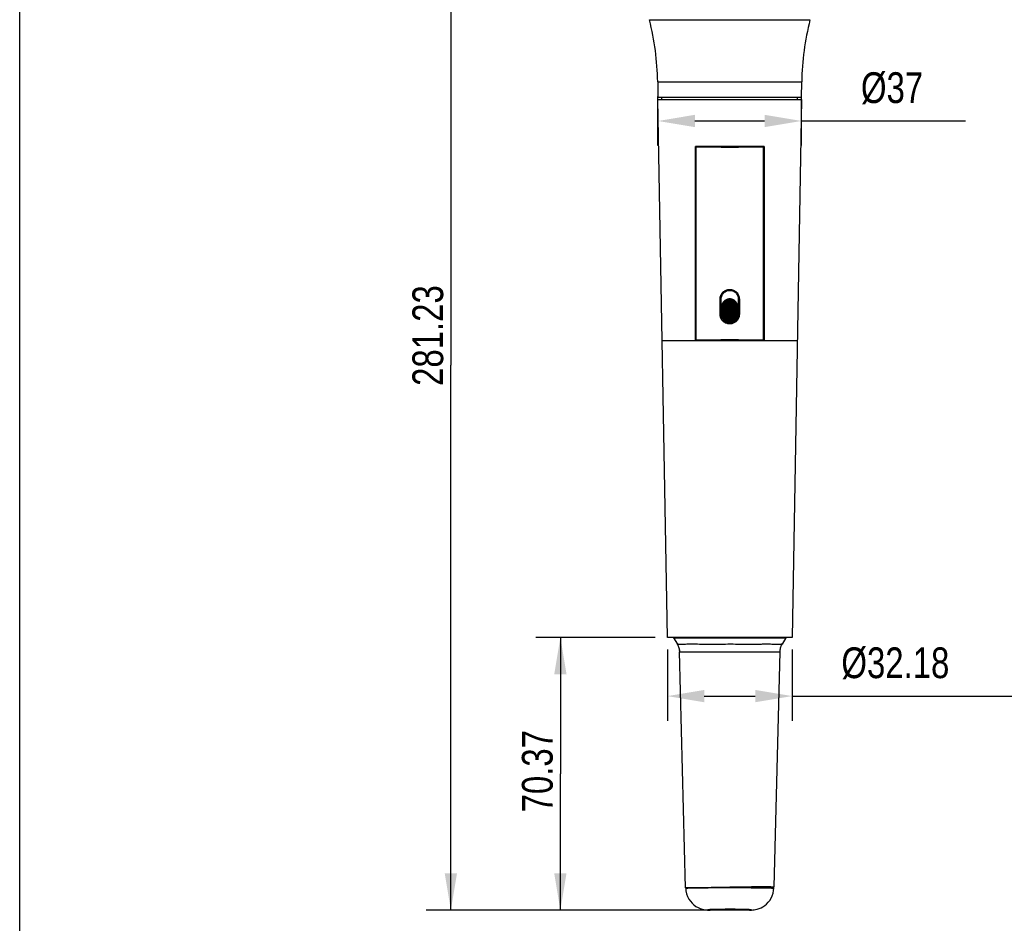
# Model space of a CAD drawing. Header units: inches. Extents: x 0 to 17, y 0 to 11.
# Tile 1 of 9: x 0 to 5, y 3.7 to 8.3. Entities that reach past the tile are written whole.
import ezdxf

# ---------------------------------------------------------------- set-up
doc = ezdxf.new("R2010")
doc.units = ezdxf.units.IN
doc.header["$LTSCALE"] = 0.935
doc.header["$MEASUREMENT"] = 0
doc.header["$PDMODE"] = 3
doc.header["$PDSIZE"] = 0.3125
doc.layers.get('0').update_dxf_attribs({"linetype": 'CONTINUOUS'})
doc.layers.get('Defpoints').update_dxf_attribs({"linetype": 'CONTINUOUS'})
doc.layers.add('1', color=7, linetype='CONTINUOUS')
doc.styles.get("Standard").update_dxf_attribs({"font": 'txt', "width": 0.8})
doc.dimstyles.new('DIMSTYLE_1', dxfattribs={"dimtxt": 0.15625, "dimasz": 0.1875, "dimexe": 0.125, "dimexo": 0.0625, "dimgap": 0.039062, "dimtad": 0, "dimtih": 1, "dimtoh": 1, "dimlfac": 2, "dimzin": 4, "dimdsep": 46, "dimtxsty": 'Standard', "dimblk": '_FILLED', "dimblk1": '_FILLED', "dimblk2": '_FILLED', "dimcen": 0.09, "dimazin": 1, "dimtfac": 1, "dimtofl": 0, "dimtmove": 0, "dimatfit": 3, "dimldrblk": '_FILLED', "dimfxl": 1, "dimtolj": 1, "dimtzin": 4, "dimarcsym": 0})
doc.dimstyles.new('DIMSTYLE_3', dxfattribs={"dimtxt": 0.15625, "dimasz": 0.1875, "dimexe": 0.125, "dimexo": 0.0625, "dimgap": 0.039062, "dimtad": 0, "dimtih": 1, "dimtoh": 1, "dimdec": 1, "dimlfac": 2, "dimzin": 4, "dimdsep": 46, "dimtxsty": 'Standard', "dimblk": '_FILLED', "dimblk1": '_FILLED', "dimblk2": '_FILLED', "dimcen": 0.09, "dimazin": 1, "dimtfac": 1, "dimtofl": 0, "dimtmove": 0, "dimatfit": 3, "dimldrblk": '_FILLED', "dimfxl": 1, "dimtolj": 1, "dimtzin": 4, "dimarcsym": 0})

# ---------------------------------------------------------------- blocks, each defined once
blk = doc.blocks.new('_FILLED')
at = {"color": 0, "linetype": 'ByBlock'}
blk.add_solid([(0, 0), (-1, 0.167), (-1, -0.167)], dxfattribs=at)
blk = doc.blocks.new('*D1')
at = {"color": 7, "linetype": 'Continuous', "transparency": 16777216}
for p, q in [((3.4115, 9.3366), (2.0654, 9.3366)), ((2.1904, 9.3366), (2.1904, 6.5685)), ((2.1904, 3.8005), (2.1904, 6.5685)), ((3.5447, 3.8005), (2.0654, 3.8005))]:
    blk.add_line(p, q, dxfattribs=at)
at = {"color": 7, "linetype": 'Continuous', "transparency": 16777216, "xscale": 0.1875, "yscale": 0.1875, "zscale": 0.1875}
for p, rotation in [((2.1904, 9.3366), 90), ((2.1904, 3.8005), 270)]:
    blk.add_blockref('_FILLED', p, dxfattribs=dict(at, rotation=rotation))
at = {"color": 7, "linetype": 'Continuous', "transparency": 16777216, "insert": (1.9951, 6.7183), "char_height": 0.15625, "width": 0.75, "attachment_point": 2, "rotation": 90, "line_spacing_factor": 0.9}
blk.add_mtext('281.23', dxfattribs=at)
blk = doc.blocks.new('*D2')
at = {"color": 0, "linetype": 'Continuous', "lineweight": -2, "transparency": 16777216}
for p, q in [((3.2904, 5.1232), (3.2904, 4.7624)), ((3.924, 5.1232), (3.924, 4.7624)), ((3.4779, 4.8874), (3.7365, 4.8874)), ((3.924, 4.8874), (5.1122, 4.8874))]:
    blk.add_line(p, q, dxfattribs=at)
at = {"layer": 'Defpoints', "color": 0, "linetype": 'Continuous', "transparency": 16777216}
for p in [(3.2904, 5.1857), (3.924, 5.1857), (3.924, 4.8874)]:
    blk.add_point(p, dxfattribs=at)
at = {"color": 0, "linetype": 'Continuous', "lineweight": -2, "transparency": 16777216, "xscale": 0.1875, "yscale": 0.1875, "zscale": 0.1875, "rotation": 180}
blk.add_blockref('_FILLED', (3.2904, 4.8874), dxfattribs=at)
at = {"color": 0, "linetype": 'Continuous', "lineweight": -2, "transparency": 16777216, "xscale": 0.1875, "yscale": 0.1875, "zscale": 0.1875}
blk.add_blockref('_FILLED', (3.924, 4.8874), dxfattribs=at)
at = {"color": 0, "linetype": 'Continuous', "transparency": 16777216, "insert": (4.1745, 5.1348), "char_height": 0.15625, "width": 1.213942, "attachment_point": 1, "line_spacing_factor": 0.9}
blk.add_mtext('\\A1;%%C32.18', dxfattribs=at)
blk = doc.blocks.new('*D4')
at = {"color": 7, "linetype": 'Continuous', "transparency": 16777216}
for p, q in [((3.2279, 5.1857), (2.6218, 5.1857)), ((2.7468, 5.1857), (2.7468, 4.4931)), ((2.7468, 3.8005), (2.7468, 4.4931)), ((3.4447, 3.8005), (2.6218, 3.8005))]:
    blk.add_line(p, q, dxfattribs=at)
at = {"color": 7, "linetype": 'Continuous', "transparency": 16777216, "xscale": 0.1875, "yscale": 0.1875, "zscale": 0.1875}
for p, rotation in [((2.7468, 5.1857), 89.9999999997), ((2.7468, 3.8005), 269.9999999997)]:
    blk.add_blockref('_FILLED', p, dxfattribs=dict(at, rotation=rotation))
at = {"color": 7, "linetype": 'Continuous', "transparency": 16777216, "insert": (2.5514, 4.5059), "char_height": 0.15625, "width": 0.625, "attachment_point": 2, "rotation": 90, "line_spacing_factor": 0.9}
blk.add_mtext('70.37', dxfattribs=at)
blk = doc.blocks.new('*D5')
at = {"color": 0, "linetype": 'Continuous', "lineweight": -2, "transparency": 16777216}
for p, q in [((3.2427, 7.683), (3.2427, 7.933)), ((3.9716, 7.683), (3.9716, 7.933)), ((3.4302, 7.808), (3.7841, 7.808)), ((3.9716, 7.808), (4.8054, 7.808))]:
    blk.add_line(p, q, dxfattribs=at)
at = {"layer": 'Defpoints', "color": 0, "linetype": 'Continuous', "transparency": 16777216}
for p in [(3.9716, 7.808), (3.2427, 7.6205), (3.9716, 7.6205)]:
    blk.add_point(p, dxfattribs=at)
at = {"color": 0, "linetype": 'Continuous', "lineweight": -2, "transparency": 16777216, "xscale": 0.1875, "yscale": 0.1875, "zscale": 0.1875, "rotation": 180}
blk.add_blockref('_FILLED', (3.2427, 7.808), dxfattribs=at)
at = {"color": 0, "linetype": 'Continuous', "lineweight": -2, "transparency": 16777216, "xscale": 0.1875, "yscale": 0.1875, "zscale": 0.1875}
blk.add_blockref('_FILLED', (3.9716, 7.808), dxfattribs=at)
at = {"color": 0, "linetype": 'Continuous', "transparency": 16777216, "insert": (4.2739, 8.0554), "char_height": 0.15625, "width": 0.651442, "attachment_point": 1, "line_spacing_factor": 0.9}
blk.add_mtext('\\A1;%%C37', dxfattribs=at)

msp = doc.modelspace()

# ---------------------------------------------------------------- linework, layer by layer
at = {"color": 7, "linetype": 'Continuous'}
for p, q in [((0, 0), (0, 11)), ((3.1995, 8.3213), (4.0149, 8.3213)), ((3.2413, 8.0068), (3.2427, 7.9276)), ((3.2413, 8.0068), (3.973, 8.0068)), ((3.9716, 7.9276), (3.973, 8.0068)), ((3.9716, 7.9276), (3.2427, 7.9276)), ((3.2627, 7.9178), (3.2627, 7.9276)), ((3.9517, 7.9178), (3.9517, 7.9276))]:
    msp.add_line(p, q, dxfattribs=at)
for centre, start, end in [((1.8564, 7.9827), 1, 14.1524), ((5.3579, 7.9827), 165.8476, 179)]:
    msp.add_arc(centre, 1.3851, start, end, dxfattribs=at)
at = {"layer": '1', "color": 7, "linetype": 'Continuous'}
for p, q in [((3.2904, 5.1857), (3.2427, 7.9178)), ((3.2427, 7.9178), (3.9716, 7.9178)), ((3.9716, 7.9178), (3.924, 5.1857)), ((3.4325, 6.6935), (3.4325, 7.6779)), ((3.7818, 7.6779), (3.4325, 7.6779)), ((3.4349, 7.6765), (3.4349, 6.6951)), ((3.4349, 7.6765), (3.4352, 7.6762)), ((3.4349, 7.6765), (3.7795, 7.6765)), ((3.4352, 7.6762), (3.4352, 6.6954)), ((3.4359, 7.6765), (3.4359, 7.6779)), ((3.7784, 7.6779), (3.7784, 7.6765)), ((3.7791, 6.6954), (3.7792, 7.6762)), ((3.7792, 7.6762), (3.7795, 7.6765)), ((3.7795, 7.6765), (3.7794, 6.6951)), ((3.7818, 7.6779), (3.7818, 6.6935)), ((3.5583, 6.9043), (3.5639, 6.9043)), ((3.5583, 6.8255), (3.5583, 6.9043)), ((3.5639, 6.8256), (3.5639, 6.9043)), ((3.6505, 6.9043), (3.6505, 6.8256)), ((3.6561, 6.9043), (3.6505, 6.9043)), ((3.6561, 6.9043), (3.6561, 6.8255)), ((3.5678, 6.8654), (3.5683, 6.8654)), ((3.5678, 6.826), (3.5678, 6.8654)), ((3.5683, 6.8654), (3.5683, 6.8644)), ((3.5683, 6.826), (3.5683, 6.8644)), ((3.5683, 6.8644), (3.5699, 6.8643)), ((3.5697, 6.8653), (3.5699, 6.8643)), ((3.5706, 6.8636), (3.6437, 6.8636)), ((3.5706, 6.8636), (3.5737, 6.8618)), ((3.5737, 6.855), (3.5706, 6.8532)), ((3.6437, 6.8532), (3.5706, 6.8532)), ((3.6436, 6.867), (3.5707, 6.867)), ((3.5726, 6.8781), (3.5728, 6.8791)), ((3.5727, 6.8778), (3.5726, 6.8781)), ((3.5726, 6.8781), (3.5727, 6.8778)), ((3.5727, 6.8777), (3.5727, 6.8778)), ((3.573, 6.8774), (3.5727, 6.8777)), ((3.5727, 6.8777), (3.573, 6.8774)), ((3.5728, 6.8791), (3.5731, 6.8796)), ((3.573, 6.8774), (3.6413, 6.8774)), ((3.5735, 6.8801), (3.5739, 6.8805)), ((3.5737, 6.855), (3.5737, 6.8618)), ((3.5737, 6.8618), (3.6406, 6.8618)), ((3.6406, 6.855), (3.5737, 6.855)), ((3.5739, 6.8805), (3.5745, 6.8808)), ((3.5745, 6.8808), (3.5739, 6.8805)), ((3.6403, 6.8687), (3.574, 6.8687)), ((3.6398, 6.8808), (3.5746, 6.8808)), ((3.5757, 6.8756), (3.6387, 6.8756)), ((3.6352, 6.8825), (3.5791, 6.8825)), ((3.5824, 6.8912), (3.632, 6.8912)), ((3.585, 6.8893), (3.6294, 6.8893)), ((3.6277, 6.8946), (3.5867, 6.8946)), ((3.6169, 6.8963), (3.5975, 6.8963)), ((3.6406, 6.8618), (3.6437, 6.8636)), ((3.6406, 6.8618), (3.6406, 6.855)), ((3.6437, 6.8532), (3.6406, 6.855)), ((3.6416, 6.8777), (3.6413, 6.8774)), ((3.6413, 6.8774), (3.6416, 6.8777)), ((3.6414, 6.8794), (3.6415, 6.8791)), ((3.6415, 6.8791), (3.6418, 6.8782)), ((3.6417, 6.8781), (3.6417, 6.8778)), ((3.6417, 6.8778), (3.6417, 6.8781)), ((3.6444, 6.8643), (3.6447, 6.8653)), ((3.6461, 6.8644), (3.6444, 6.8643)), ((3.6465, 6.8654), (3.6461, 6.8654)), ((3.6461, 6.8644), (3.6461, 6.8654)), ((3.6461, 6.8644), (3.6461, 6.826)), ((3.6465, 6.8654), (3.6465, 6.826)), ((3.5583, 6.8255), (3.5639, 6.8256)), ((3.5608, 6.8101), (3.5661, 6.8118)), ((3.5678, 6.826), (3.5683, 6.826)), ((3.5683, 6.825), (3.5699, 6.825)), ((3.5699, 6.825), (3.5697, 6.824)), ((3.5706, 6.8498), (3.6437, 6.8498)), ((3.5706, 6.8498), (3.5737, 6.848)), ((3.5737, 6.8412), (3.5706, 6.8395)), ((3.6437, 6.8395), (3.5706, 6.8395)), ((3.5706, 6.8361), (3.5737, 6.8342)), ((3.5706, 6.8361), (3.6437, 6.8361)), ((3.5737, 6.8274), (3.5706, 6.8257)), ((3.6437, 6.8257), (3.5706, 6.8257)), ((3.5707, 6.8223), (3.6436, 6.8223)), ((3.5726, 6.8112), (3.5727, 6.8115)), ((3.5727, 6.8115), (3.5726, 6.8112)), ((3.5728, 6.8102), (3.5726, 6.8111)), ((3.5728, 6.8116), (3.5731, 6.8119)), ((3.5731, 6.8119), (3.5728, 6.8116)), ((3.573, 6.8098), (3.5728, 6.8102)), ((3.6413, 6.8119), (3.5731, 6.8119)), ((3.5737, 6.8412), (3.5737, 6.848)), ((3.5737, 6.848), (3.6406, 6.848)), ((3.6406, 6.8412), (3.5737, 6.8412)), ((3.5737, 6.8274), (3.5737, 6.8342)), ((3.5737, 6.8342), (3.6406, 6.8342)), ((3.6406, 6.8274), (3.5737, 6.8274)), ((3.574, 6.8204), (3.6403, 6.8204)), ((3.5746, 6.8085), (3.6398, 6.8085)), ((3.6387, 6.8136), (3.5757, 6.8136)), ((3.5791, 6.8067), (3.6352, 6.8067)), ((3.6404, 6.8089), (3.6398, 6.8085)), ((3.6408, 6.8092), (3.6404, 6.8089)), ((3.6406, 6.848), (3.6437, 6.8498)), ((3.6406, 6.848), (3.6406, 6.8412)), ((3.6437, 6.8395), (3.6406, 6.8412)), ((3.6406, 6.8342), (3.6437, 6.8361)), ((3.6406, 6.8342), (3.6406, 6.8274)), ((3.6437, 6.8257), (3.6406, 6.8274)), ((3.6415, 6.8102), (3.6412, 6.8097)), ((3.6413, 6.8119), (3.6416, 6.8116)), ((3.6416, 6.8116), (3.6413, 6.8119)), ((3.6417, 6.8112), (3.6415, 6.8102)), ((3.6417, 6.8115), (3.6417, 6.8112)), ((3.6417, 6.8112), (3.6417, 6.8115)), ((3.6444, 6.825), (3.646, 6.825)), ((3.6447, 6.824), (3.6444, 6.825)), ((3.6465, 6.826), (3.6461, 6.826)), ((3.6547, 6.8142), (3.6493, 6.8155)), ((3.6561, 6.8255), (3.6505, 6.8256)), ((3.632, 6.7981), (3.5824, 6.7981)), ((3.6293, 6.7998), (3.585, 6.7998)), ((3.5867, 6.7947), (3.6277, 6.7947)), ((3.5974, 6.7929), (3.6169, 6.7929)), ((3.2641, 6.6935), (3.9503, 6.6935)), ((3.4352, 6.6954), (3.4349, 6.6951)), ((3.4349, 6.6951), (3.7794, 6.6951)), ((3.4359, 6.6935), (3.4359, 6.6951)), ((3.7784, 6.6951), (3.7784, 6.6935)), ((3.7794, 6.6951), (3.7791, 6.6954)), ((3.924, 5.1857), (3.2904, 5.1857)), ((3.3227, 5.1857), (3.3217, 5.184)), ((3.3217, 5.1839), (3.3412, 5.1503)), ((3.3218, 5.1839), (3.322, 5.1838)), ((3.322, 5.1838), (3.3227, 5.1838)), ((3.3611, 5.1839), (3.6072, 5.1839)), ((3.5396, 5.1839), (3.6072, 5.1839)), ((3.6072, 5.1839), (3.8533, 5.1839)), ((3.8926, 5.184), (3.8732, 5.1503)), ((3.8926, 5.184), (3.8916, 5.1857)), ((3.8916, 5.1838), (3.8924, 5.1839)), ((3.8924, 5.1839), (3.8926, 5.184)), ((3.3413, 5.1503), (3.3412, 5.1503)), ((3.3518, 5.1124), (3.3519, 5.1124)), ((3.3832, 3.914), (3.3518, 5.1124)), ((3.3519, 5.1124), (3.8625, 5.1124)), ((3.8625, 5.1124), (3.8313, 3.9195)), ((3.4164, 3.9145), (3.3832, 3.914)), ((3.3832, 3.914), (3.3833, 3.9119)), ((3.4161, 3.9134), (3.4165, 3.9134)), ((3.6078, 3.9168), (3.4167, 3.9145)), ((3.8156, 3.9192), (3.6078, 3.9168)), ((3.7974, 3.9134), (3.7976, 3.9134)), ((3.7975, 3.9134), (3.7979, 3.9134)), ((3.7976, 3.9134), (3.7978, 3.9134)), ((3.7978, 3.9134), (3.8154, 3.913)), ((3.8156, 3.9192), (3.8313, 3.9195)), ((3.8311, 3.9119), (3.8313, 3.9195)), ((3.5053, 3.8028), (3.4995, 3.8024)), ((3.7151, 3.8023), (3.715, 3.8023)), ((3.7154, 3.8023), (3.7153, 3.8023)), ((3.4994, 3.801), (3.4994, 3.801)), ((3.4994, 3.801), (3.4994, 3.801)), ((3.5, 3.8007), (3.4994, 3.8007)), ((3.4998, 3.801), (3.5072, 3.8005)), ((3.5072, 3.8005), (3.5, 3.8007)), ((3.5, 3.8007), (3.5072, 3.8005)), ((3.7071, 3.8005), (3.5072, 3.8005)), ((3.7071, 3.8005), (3.5072, 3.8005)), ((3.5072, 3.8005), (3.5072, 3.8005)), ((3.7071, 3.8005), (3.7149, 3.801)), ((3.7149, 3.8007), (3.7071, 3.8005)), ((3.7071, 3.8005), (3.7071, 3.8005)), ((3.7149, 3.801), (3.7149, 3.801)), ((3.7149, 3.801), (3.7149, 3.801)), ((3.715, 3.8007), (3.7149, 3.8007))]:
    msp.add_line(p, q, dxfattribs=at)
for points in [[(3.3611, 5.1839), (3.3874, 5.1839), (3.4188, 5.184), (3.4554, 5.1839), (3.4961, 5.1839), (3.5396, 5.1839)], [(3.6072, 5.1839), (3.6304, 5.1839), (3.6754, 5.1839), (3.7188, 5.1839), (3.7592, 5.1839), (3.7956, 5.1839), (3.8271, 5.1839), (3.8533, 5.1839)], [(3.4171, 3.9145), (3.4003, 3.9143), (3.3832, 3.914)], [(3.3834, 3.9119), (3.3845, 3.8985), (3.3878, 3.8836), (3.3928, 3.8697), (3.3993, 3.8569), (3.4071, 3.8454), (3.416, 3.8353), (3.4256, 3.8266), (3.4357, 3.8193), (3.4462, 3.8134), (3.4567, 3.8088), (3.4665, 3.8056), (3.4753, 3.8035), (3.4827, 3.8022), (3.489, 3.8015), (3.4951, 3.801), (3.4994, 3.8007)], [(3.8156, 3.9192), (3.7986, 3.919), (3.7761, 3.9187), (3.7487, 3.9184), (3.7172, 3.918), (3.6826, 3.9176), (3.6457, 3.9172), (3.6078, 3.9168)], [(3.715, 3.8007), (3.7186, 3.8009), (3.7244, 3.8014), (3.7307, 3.8021), (3.7384, 3.8033), (3.7473, 3.8054), (3.7567, 3.8084), (3.7665, 3.8126), (3.7761, 3.8177), (3.7855, 3.824), (3.7945, 3.8315), (3.803, 3.8402), (3.8107, 3.8501), (3.8175, 3.8611), (3.8231, 3.8731), (3.8273, 3.8861), (3.83, 3.8999), (3.831, 3.9119)]]:
    msp.add_lwpolyline(points, dxfattribs=at)
for centre, radius, start, end in [((3.5717, 6.8653), 0.00202, 209.7253, 239.2571), ((3.6798, 6.6635), 0.2309, 117.2678, 118.1871), ((3.5736, 6.8782), 0.000962, 201.0129, 209.0866), ((4.1646, 7.7227), 1.0317, 235.0172, 235.1949), ((3.5761, 6.8774), 0.00374, 136.5085, 143.9875), ((3.5761, 6.8775), 0.00363, 134.5208, 136.4856), ((3.5756, 6.878), 0.003, 124.111, 134.7969), ((3.6073, 6.8643), 0.0335, 160.3235, 172.3223), ((3.5763, 6.8769), 0.00431, 113.9337, 114.419), ((3.5757, 6.8778), 0.00316, 111.1422, 111.788), ((3.6265, 6.75), 0.1408, 109.6717, 111.6605), ((4.0057, 7.4953), 0.7377, 234.983, 235.2318), ((3.2087, 7.4953), 0.7377, 304.7681, 305.0169), ((3.5879, 6.7502), 0.1406, 68.3381, 70.3297), ((3.0498, 7.7227), 1.0317, 304.8051, 304.9829), ((3.6071, 6.8643), 0.0335, 7.6781, 19.677), ((3.5341, 6.6627), 0.2318, 61.8149, 62.7302), ((3.6408, 6.8782), 0.000946, 326.8123, 334.3146), ((3.6408, 6.8782), 0.000918, 327.8429, 335.6602), ((3.6405, 6.8783), 0.00124, 351.7733, 356.2607), ((3.6406, 6.8782), 0.00113, 352.2592, 357.1646), ((3.6427, 6.8653), 0.00202, 300.7472, 330.2705), ((3.6068, 6.826), 0.0385, 179.9988, 181.4709), ((3.5716, 6.824), 0.00192, 119.2382, 149.7078), ((3.6834, 7.0201), 0.2277, 240.3526, 241.2958), ((3.5738, 6.8111), 0.00119, 171.5097, 176.1974), ((3.5737, 6.8111), 0.00108, 172.0531, 177.1996), ((3.5735, 6.8111), 0.000893, 145.8661, 153.7679), ((3.5735, 6.8111), 0.000866, 146.8908, 155.1316), ((4.1414, 5.9494), 1.0329, 123.2083, 123.3821), ((3.6073, 6.8249), 0.0335, 187.6745, 199.6884), ((3.6273, 6.9334), 0.1356, 247.1273, 249.2017), ((3.5871, 6.9335), 0.1357, 290.799, 292.8721), ((3.6071, 6.8249), 0.0335, 340.3121, 352.326), ((3.073, 5.9494), 1.0329, 56.618, 56.7917), ((3.6386, 6.8114), 0.00313, 292.7593, 305.0613), ((3.6379, 6.8126), 0.00451, 295.0665, 295.4414), ((3.6386, 6.8115), 0.00324, 292.3295, 292.834), ((3.5315, 7.0192), 0.2266, 298.702, 299.6496), ((3.6386, 6.8114), 0.00312, 305.0895, 315.0407), ((3.6382, 6.8119), 0.00378, 314.7185, 317.2459), ((3.6381, 6.8119), 0.00387, 317.2587, 324.0185), ((3.6408, 6.8111), 0.000906, 21.8424, 29.8451), ((3.6408, 6.8111), 0.000888, 22.5247, 30.5909), ((3.6428, 6.824), 0.00192, 30.2867, 60.7674), ((3.6076, 6.826), 0.0385, 358.5287, 0.0012), ((3.6075, 6.8256), 0.043, 346.4312, 0.0022), ((3.9895, 6.181), 0.7393, 123.1742, 123.4168), ((3.2248, 6.181), 0.7393, 56.5831, 56.8257), ((3.5033, 3.7658), 0.0368, 96.7073, 97.5782), ((3.5048, 3.7536), 0.0491, 96.2059, 96.7228), ((3.5059, 3.8595), 0.0588, 263.729, 264.1347)]:
    msp.add_arc(centre, radius, start, end, dxfattribs=at)
for centre, major_axis, start_param, end_param in [((3.6072, 7.679), (0.3603, 0), -2.068399, -1.073203), ((3.6072, 6.6928), (0.3431, 0), 1.045801, 2.095801)]:
    msp.add_ellipse(centre, major_axis=major_axis, ratio=0.008727, start_param=start_param, end_param=end_param, dxfattribs=at)
for points, knots in [([(3.5583, 6.9043), (3.5583, 6.9073), (3.5589, 6.9136), (3.5616, 6.9226), (3.5661, 6.931), (3.5743, 6.9409), (3.5879, 6.9499), (3.6072, 6.9537), (3.6265, 6.9499), (3.6401, 6.9409), (3.6482, 6.931), (3.6527, 6.9226), (3.6555, 6.9136), (3.6561, 6.9073), (3.6561, 6.9043)], [0, 0, 0, 0, 0.060851, 0.122944, 0.185475, 0.248042, 0.374095, 0.500111, 0.626136, 0.752163, 0.814765, 0.877325, 0.939284, 1, 1, 1, 1]), ([(3.5639, 6.9043), (3.5639, 6.9075), (3.5646, 6.914), (3.5678, 6.9231), (3.5729, 6.9315), (3.5799, 6.9384), (3.5881, 6.9436), (3.5974, 6.9469), (3.6071, 6.948), (3.6168, 6.9469), (3.626, 6.9437), (3.6343, 6.9385), (3.6413, 6.9316), (3.6465, 6.9233), (3.6498, 6.914), (3.6505, 6.9075), (3.6505, 6.9043)], [0, 0, 0, 0, 0.070304, 0.141696, 0.213419, 0.284727, 0.356344, 0.427802, 0.499261, 0.57067, 0.64191, 0.713506, 0.785184, 0.857373, 0.929301, 1, 1, 1, 1]), ([(3.6465, 6.8654), (3.6465, 6.8679), (3.646, 6.8731), (3.6438, 6.8805), (3.6401, 6.8874), (3.6352, 6.8933), (3.6292, 6.8983), (3.6223, 6.9019), (3.6149, 6.9042), (3.6072, 6.9049), (3.5994, 6.9042), (3.592, 6.9019), (3.5852, 6.8983), (3.5792, 6.8933), (3.5742, 6.8874), (3.5706, 6.8805), (3.5683, 6.8731), (3.5678, 6.8679), (3.5678, 6.8654)], [0, 0, 0, 0, 0.062579, 0.125096, 0.187544, 0.249953, 0.312372, 0.374848, 0.437398, 0.5, 0.562602, 0.625152, 0.687628, 0.750047, 0.812456, 0.874904, 0.937421, 1, 1, 1, 1]), ([(3.5683, 6.8654), (3.5683, 6.8679), (3.5688, 6.873), (3.571, 6.8803), (3.5746, 6.8871), (3.5795, 6.893), (3.5854, 6.8979), (3.5922, 6.9015), (3.5995, 6.9037), (3.6046, 6.9042), (3.6072, 6.9042)], [0, 0, 0, 0, 0.125001, 0.249996, 0.374995, 0.499995, 0.624996, 0.749999, 0.874993, 1, 1, 1, 1]), ([(3.6072, 6.9042), (3.6122, 6.9042), (3.6225, 6.9022), (3.6354, 6.8936), (3.644, 6.8806), (3.6461, 6.8704), (3.6461, 6.8654)], [0, 0, 0, 0, 0.250007, 0.500007, 0.750003, 1, 1, 1, 1]), ([(3.5707, 6.867), (3.5704, 6.8669), (3.5701, 6.8666), (3.5699, 6.8662), (3.5698, 6.8659), (3.5697, 6.8656), (3.5697, 6.8654), (3.5697, 6.8653)], [0, 0, 0, 0, 0.459086, 0.586904, 0.720092, 0.858649, 1, 1, 1, 1]), ([(3.5706, 6.8532), (3.5704, 6.8531), (3.5698, 6.8526), (3.5697, 6.8519), (3.5697, 6.8516)], [0, 0, 0, 0, 0.459563, 1, 1, 1, 1]), ([(3.585, 6.8893), (3.5839, 6.8883), (3.5818, 6.8862), (3.5799, 6.8838), (3.5791, 6.8825)], [0, 0, 0, 0, 0.500006, 1, 1, 1, 1]), ([(3.5867, 6.8946), (3.5864, 6.8945), (3.5859, 6.8944), (3.5851, 6.8941), (3.5844, 6.8938), (3.5836, 6.8935), (3.5829, 6.893), (3.5824, 6.8925), (3.5821, 6.8921), (3.582, 6.8917), (3.5821, 6.8914), (3.5823, 6.8912), (3.5824, 6.8912)], [0, 0, 0, 0, 0.126112, 0.253808, 0.38317, 0.514333, 0.647274, 0.780326, 0.844333, 0.902025, 0.95217, 1, 1, 1, 1]), ([(3.5975, 6.8963), (3.5965, 6.8962), (3.5929, 6.8958), (3.5893, 6.8951), (3.5867, 6.8946)], [0, 0, 0, 0, 0.254541, 1, 1, 1, 1]), ([(3.6072, 6.8977), (3.6064, 6.8977), (3.6031, 6.8976), (3.5998, 6.897), (3.5975, 6.8963)], [0, 0, 0, 0, 0.25033, 1, 1, 1, 1]), ([(3.6169, 6.8963), (3.6161, 6.8965), (3.6129, 6.8974), (3.6096, 6.8977), (3.6072, 6.8977)], [0, 0, 0, 0, 0.250328, 1, 1, 1, 1]), ([(3.6277, 6.8946), (3.6268, 6.8948), (3.6232, 6.8955), (3.6196, 6.896), (3.6169, 6.8963)], [0, 0, 0, 0, 0.245326, 1, 1, 1, 1]), ([(3.6315, 6.8929), (3.631, 6.8933), (3.6297, 6.894), (3.6284, 6.8944), (3.6277, 6.8946)], [0, 0, 0, 0, 0.507913, 1, 1, 1, 1]), ([(3.6352, 6.8825), (3.6344, 6.8838), (3.6326, 6.8862), (3.6305, 6.8883), (3.6294, 6.8893)], [0, 0, 0, 0, 0.499994, 1, 1, 1, 1]), ([(3.632, 6.8912), (3.6321, 6.8912), (3.6323, 6.8915), (3.6323, 6.8919), (3.6321, 6.8922), (3.632, 6.8925), (3.6318, 6.8927), (3.6316, 6.8928), (3.6315, 6.8929)], [0, 0, 0, 0, 0.205094, 0.437592, 0.572274, 0.712919, 0.856074, 1, 1, 1, 1]), ([(3.6398, 6.8808), (3.64, 6.8807), (3.6403, 6.8806), (3.6408, 6.8802), (3.6412, 6.8797), (3.6414, 6.8794)], [0, 0, 0, 0, 0.233894, 0.479365, 1, 1, 1, 1]), ([(3.6414, 6.8794), (3.6412, 6.8797), (3.6407, 6.8803), (3.6401, 6.8807), (3.6398, 6.8808)], [0, 0, 0, 0, 0.523111, 1, 1, 1, 1]), ([(3.6447, 6.8653), (3.6447, 6.8654), (3.6447, 6.8656), (3.6446, 6.8659), (3.6445, 6.8662), (3.6442, 6.8666), (3.6439, 6.8669), (3.6436, 6.867)], [0, 0, 0, 0, 0.141355, 0.279907, 0.413098, 0.540914, 1, 1, 1, 1]), ([(3.6447, 6.8516), (3.6447, 6.8519), (3.6445, 6.8526), (3.644, 6.8531), (3.6437, 6.8532)], [0, 0, 0, 0, 0.540424, 1, 1, 1, 1]), ([(3.5608, 6.8101), (3.56, 6.8125), (3.5587, 6.8176), (3.5583, 6.8228), (3.5583, 6.8255)], [0, 0, 0, 0, 0.480709, 1, 1, 1, 1]), ([(3.6547, 6.8142), (3.6535, 6.8093), (3.6505, 6.8021), (3.6443, 6.7938), (3.6367, 6.7865), (3.6251, 6.7797), (3.6119, 6.777), (3.6014, 6.7774), (3.591, 6.7795), (3.5788, 6.7852), (3.5692, 6.7944), (3.5636, 6.8031), (3.5616, 6.8078), (3.5608, 6.8101)], [0, 0, 0, 0, 0.121927, 0.184309, 0.247244, 0.373322, 0.500102, 0.563251, 0.626293, 0.752625, 0.878868, 0.940271, 1, 1, 1, 1]), ([(3.5661, 6.8118), (3.566, 6.8123), (3.5656, 6.8134), (3.5652, 6.815), (3.5648, 6.8167), (3.5644, 6.8186), (3.5641, 6.8207), (3.5639, 6.8231), (3.5639, 6.8247), (3.5639, 6.8256)], [0, 0, 0, 0, 0.121401, 0.236292, 0.358041, 0.494427, 0.645299, 0.812983, 1, 1, 1, 1]), ([(3.6493, 6.8155), (3.6492, 6.815), (3.6489, 6.814), (3.6484, 6.8124), (3.6479, 6.8108), (3.6472, 6.8091), (3.6464, 6.8071), (3.6453, 6.8051), (3.644, 6.8028), (3.6424, 6.8004), (3.6405, 6.7979), (3.638, 6.7951), (3.635, 6.7923), (3.6314, 6.7896), (3.6272, 6.7871), (3.6227, 6.7851), (3.6179, 6.7836), (3.613, 6.7826), (3.608, 6.7822), (3.6031, 6.7824), (3.5981, 6.7832), (3.5933, 6.7845), (3.5887, 6.7864), (3.5843, 6.7887), (3.5803, 6.7916), (3.5765, 6.7949), (3.5732, 6.7987), (3.5703, 6.8027), (3.5679, 6.8071), (3.5667, 6.8102), (3.5661, 6.8118)], [0, 0, 0, 0, 0.013867, 0.027799, 0.043073, 0.059958, 0.078625, 0.099309, 0.122318, 0.148, 0.176829, 0.209261, 0.246101, 0.287462, 0.33108, 0.375372, 0.420088, 0.464907, 0.509573, 0.554045, 0.598675, 0.643288, 0.687554, 0.731886, 0.776648, 0.821487, 0.866275, 0.910949, 0.955335, 1, 1, 1, 1]), ([(3.5678, 6.826), (3.5678, 6.8234), (3.5683, 6.8183), (3.5706, 6.8108), (3.5742, 6.804), (3.5792, 6.798), (3.5852, 6.793), (3.592, 6.7894), (3.5994, 6.7871), (3.6072, 6.7863), (3.6149, 6.7871), (3.6223, 6.7894), (3.6292, 6.793), (3.6352, 6.798), (3.6401, 6.804), (3.6438, 6.8108), (3.646, 6.8183), (3.6465, 6.8234), (3.6465, 6.826)], [0, 0, 0, 0, 0.062545, 0.125078, 0.187571, 0.250029, 0.312477, 0.374948, 0.437458, 0.5, 0.562541, 0.625052, 0.687523, 0.749971, 0.812429, 0.874922, 0.937455, 1, 1, 1, 1]), ([(3.6072, 6.7871), (3.6047, 6.7871), (3.5997, 6.7875), (3.5924, 6.7897), (3.5857, 6.7932), (3.5799, 6.798), (3.575, 6.8037), (3.5713, 6.8103), (3.569, 6.8175), (3.5684, 6.8225), (3.5683, 6.825)], [0, 0, 0, 0, 0.125004, 0.25, 0.375002, 0.500002, 0.625002, 0.750003, 0.874998, 1, 1, 1, 1]), ([(3.5697, 6.8516), (3.5697, 6.8512), (3.5699, 6.8505), (3.5704, 6.85), (3.5706, 6.8498)], [0, 0, 0, 0, 0.538425, 1, 1, 1, 1]), ([(3.5706, 6.8395), (3.5704, 6.8393), (3.5699, 6.8388), (3.5697, 6.8381), (3.5697, 6.8378)], [0, 0, 0, 0, 0.459563, 1, 1, 1, 1]), ([(3.5697, 6.8378), (3.5697, 6.8374), (3.5699, 6.8367), (3.5704, 6.8362), (3.5706, 6.8361)], [0, 0, 0, 0, 0.538425, 1, 1, 1, 1]), ([(3.5697, 6.824), (3.5697, 6.8239), (3.5697, 6.8237), (3.5698, 6.8234), (3.5699, 6.8232), (3.5701, 6.8227), (3.5705, 6.8224), (3.5707, 6.8223)], [0, 0, 0, 0, 0.140002, 0.277885, 0.410956, 0.53901, 1, 1, 1, 1]), ([(3.5746, 6.8085), (3.5743, 6.8086), (3.5737, 6.809), (3.5732, 6.8095), (3.573, 6.8098)], [0, 0, 0, 0, 0.479627, 1, 1, 1, 1]), ([(3.573, 6.8098), (3.5732, 6.8095), (3.5737, 6.809), (3.5743, 6.8086), (3.5746, 6.8085)], [0, 0, 0, 0, 0.521758, 1, 1, 1, 1]), ([(3.5791, 6.8067), (3.5799, 6.8054), (3.5818, 6.803), (3.5839, 6.8008), (3.585, 6.7998)], [0, 0, 0, 0, 0.499994, 1, 1, 1, 1]), ([(3.646, 6.825), (3.646, 6.8225), (3.6454, 6.8175), (3.643, 6.8103), (3.6394, 6.8037), (3.6345, 6.798), (3.6286, 6.7932), (3.6219, 6.7897), (3.6147, 6.7875), (3.6097, 6.7871), (3.6072, 6.7871)], [0, 0, 0, 0, 0.125001, 0.249996, 0.374997, 0.499997, 0.624998, 0.75, 0.874996, 1, 1, 1, 1]), ([(3.6293, 6.7998), (3.6305, 6.8008), (3.6326, 6.803), (3.6344, 6.8054), (3.6352, 6.8067)], [0, 0, 0, 0, 0.500006, 1, 1, 1, 1]), ([(3.6436, 6.8223), (3.6439, 6.8224), (3.6442, 6.8227), (3.6445, 6.8232), (3.6446, 6.8234), (3.6447, 6.8237), (3.6447, 6.8239), (3.6447, 6.824)], [0, 0, 0, 0, 0.46099, 0.589046, 0.722114, 0.860002, 1, 1, 1, 1]), ([(3.6437, 6.8498), (3.644, 6.85), (3.6445, 6.8505), (3.6447, 6.8512), (3.6447, 6.8516)], [0, 0, 0, 0, 0.461595, 1, 1, 1, 1]), ([(3.6447, 6.8378), (3.6447, 6.8381), (3.6445, 6.8388), (3.644, 6.8393), (3.6437, 6.8395)], [0, 0, 0, 0, 0.540424, 1, 1, 1, 1]), ([(3.6437, 6.8361), (3.644, 6.8362), (3.6445, 6.8367), (3.6447, 6.8374), (3.6447, 6.8378)], [0, 0, 0, 0, 0.461595, 1, 1, 1, 1]), ([(3.6561, 6.8255), (3.6561, 6.8227), (3.6558, 6.8189), (3.655, 6.8152), (3.6547, 6.8142)], [0, 0, 0, 0, 0.748537, 1, 1, 1, 1]), ([(3.5824, 6.7981), (3.5823, 6.7981), (3.5821, 6.7978), (3.5821, 6.7974), (3.5822, 6.7971), (3.5824, 6.7969), (3.5826, 6.7966), (3.5828, 6.7965), (3.5828, 6.7964)], [0, 0, 0, 0, 0.202519, 0.432534, 0.567515, 0.709279, 0.854086, 1, 1, 1, 1]), ([(3.5828, 6.7964), (3.5834, 6.796), (3.5847, 6.7953), (3.586, 6.7949), (3.5867, 6.7947)], [0, 0, 0, 0, 0.50775, 1, 1, 1, 1]), ([(3.5867, 6.7947), (3.5876, 6.7945), (3.5911, 6.7938), (3.5947, 6.7932), (3.5974, 6.7929)], [0, 0, 0, 0, 0.245553, 1, 1, 1, 1]), ([(3.5975, 6.7929), (3.5982, 6.7927), (3.6014, 6.7918), (3.6047, 6.7915), (3.6072, 6.7915)], [0, 0, 0, 0, 0.250329, 1, 1, 1, 1]), ([(3.6072, 6.7915), (3.608, 6.7915), (3.6113, 6.7916), (3.6145, 6.7922), (3.6169, 6.7929)], [0, 0, 0, 0, 0.250331, 1, 1, 1, 1]), ([(3.6169, 6.7929), (3.6178, 6.793), (3.6214, 6.7935), (3.625, 6.7941), (3.6277, 6.7947)], [0, 0, 0, 0, 0.254336, 1, 1, 1, 1]), ([(3.6277, 6.7947), (3.6279, 6.7948), (3.6284, 6.7949), (3.6292, 6.7952), (3.63, 6.7955), (3.6307, 6.7959), (3.6314, 6.7963), (3.6319, 6.7968), (3.6322, 6.7973), (3.6323, 6.7976), (3.6322, 6.7979), (3.632, 6.7981), (3.632, 6.7981)], [0, 0, 0, 0, 0.126847, 0.255324, 0.385484, 0.517409, 0.650965, 0.784148, 0.847735, 0.904428, 0.953218, 1, 1, 1, 1]), ([(3.3217, 5.1839), (3.3218, 5.1839), (3.3218, 5.1839), (3.3218, 5.1839), (3.3218, 5.1839)], [0, 0, 0, 0, 0.441703, 1, 1, 1, 1]), ([(3.3227, 5.1838), (3.3242, 5.1839), (3.3275, 5.184), (3.3333, 5.184), (3.3409, 5.184), (3.3504, 5.1839), (3.3573, 5.1839), (3.3611, 5.1839)], [0, 0, 0, 0, 0.112489, 0.258851, 0.457026, 0.70468, 1, 1, 1, 1]), ([(3.8533, 5.1839), (3.8582, 5.1839), (3.8669, 5.1839), (3.8782, 5.184), (3.8861, 5.184), (3.8902, 5.1839), (3.8916, 5.1838)], [0, 0, 0, 0, 0.382923, 0.68019, 0.887011, 1, 1, 1, 1]), ([(3.3412, 5.1503), (3.3428, 5.1474), (3.3487, 5.1356), (3.3516, 5.1223), (3.3518, 5.1124)], [0, 0, 0, 0, 0.250897, 1, 1, 1, 1]), ([(3.3413, 5.1503), (3.3446, 5.1446), (3.3498, 5.1322), (3.3518, 5.119), (3.352, 5.1124)], [0, 0, 0, 0, 0.499988, 1, 1, 1, 1]), ([(3.8732, 5.1503), (3.8732, 5.1503), (3.873, 5.1503), (3.8728, 5.1503), (3.8724, 5.1503), (3.8719, 5.1503), (3.8712, 5.1503), (3.8699, 5.1503), (3.8679, 5.1502), (3.8651, 5.1502), (3.8617, 5.1502), (3.8577, 5.1502), (3.8531, 5.1502), (3.8479, 5.1502), (3.8399, 5.1502), (3.8285, 5.1502), (3.8133, 5.1503), (3.7961, 5.1503), (3.7771, 5.1503), (3.7565, 5.1502), (3.7346, 5.1502), (3.703, 5.1502), (3.6618, 5.1502), (3.6111, 5.1503), (3.5603, 5.1502), (3.5112, 5.1502), (3.4658, 5.1502), (3.4256, 5.1503), (3.3963, 5.1503), (3.3766, 5.1502), (3.365, 5.1502), (3.3556, 5.1502), (3.3487, 5.1502), (3.3442, 5.1503), (3.342, 5.1502), (3.3413, 5.1503)], [0, 0, 0, 0, 0.000155, 0.000605, 0.00135, 0.00239, 0.003725, 0.005354, 0.009491, 0.014786, 0.021224, 0.028789, 0.037461, 0.047219, 0.058044, 0.082789, 0.111471, 0.143839, 0.179614, 0.218434, 0.259904, 0.303629, 0.39619, 0.492674, 0.589442, 0.682829, 0.769364, 0.845778, 0.909056, 0.935027, 0.956901, 0.974481, 0.987604, 0.996138, 1, 1, 1, 1]), ([(3.8625, 5.1124), (3.8627, 5.1191), (3.8647, 5.1323), (3.8699, 5.1446), (3.8732, 5.1503)], [0, 0, 0, 0, 0.499983, 1, 1, 1, 1]), ([(3.3834, 3.9119), (3.3834, 3.9119), (3.3836, 3.912), (3.384, 3.9121), (3.3847, 3.9122), (3.3855, 3.9123), (3.3867, 3.9124), (3.3888, 3.9125), (3.392, 3.9127), (3.3966, 3.9129), (3.4022, 3.9131), (3.4089, 3.9132), (3.4136, 3.9134), (3.4161, 3.9134)], [0, 0, 0, 0, 0.004998, 0.017211, 0.037117, 0.06478, 0.100211, 0.143408, 0.253188, 0.394312, 0.566587, 0.768908, 1, 1, 1, 1]), ([(3.4165, 3.9134), (3.4435, 3.914), (3.507, 3.9146), (3.6069, 3.9149), (3.7068, 3.9146), (3.7703, 3.914), (3.7974, 3.9134)], [0, 0, 0, 0, 0.213199, 0.499755, 0.786276, 1, 1, 1, 1]), ([(3.8154, 3.913), (3.8166, 3.9129), (3.8189, 3.9128), (3.8221, 3.9127), (3.8248, 3.9126), (3.827, 3.9125), (3.8287, 3.9123), (3.8299, 3.9122), (3.8306, 3.9121), (3.8309, 3.912), (3.831, 3.9119), (3.831, 3.9119)], [0, 0, 0, 0, 0.233287, 0.43565, 0.606942, 0.747167, 0.856339, 0.934509, 0.981849, 0.994222, 1, 1, 1, 1]), ([(3.4985, 3.8023), (3.4982, 3.8022), (3.4976, 3.8021), (3.497, 3.802), (3.4966, 3.8019), (3.4965, 3.8018), (3.4964, 3.8017), (3.4964, 3.8016), (3.4965, 3.8016), (3.4968, 3.8014), (3.4978, 3.8012), (3.4987, 3.8011), (3.4994, 3.801)], [0, 0, 0, 0, 0.187883, 0.318037, 0.361835, 0.392087, 0.410779, 0.425749, 0.449029, 0.485097, 0.599201, 1, 1, 1, 1]), ([(3.7153, 3.8023), (3.7136, 3.8025), (3.7094, 3.8029), (3.7018, 3.8032), (3.6918, 3.8036), (3.6746, 3.8041), (3.6496, 3.8044), (3.6063, 3.8047), (3.5638, 3.8045), (3.5265, 3.8037), (3.5114, 3.8032), (3.5053, 3.8028)], [0, 0, 0, 0, 0.024414, 0.06093, 0.108658, 0.166425, 0.306165, 0.466417, 0.78499, 0.911999, 1, 1, 1, 1]), ([(3.7149, 3.801), (3.7154, 3.8011), (3.7161, 3.8012), (3.7171, 3.8013), (3.7176, 3.8015), (3.718, 3.8016), (3.7179, 3.8018), (3.7178, 3.8019), (3.7176, 3.8019), (3.7172, 3.8021), (3.7164, 3.8022), (3.7157, 3.8023), (3.7154, 3.8023)], [0, 0, 0, 0, 0.219667, 0.380815, 0.483804, 0.531884, 0.546153, 0.568941, 0.604774, 0.654718, 0.798079, 1, 1, 1, 1])]:
    msp.add_open_spline(points, degree=3, knots=knots, dxfattribs=at)

# ---------------------------------------------------------------- dimensions: what is measured, and where the dimension line sits
at = {"color": 7, "linetype": 'Continuous'}
for base, p1, p2, picture, middle in [((2.1904, 3.8005), (3.474, 9.3366), (3.6072, 3.8005), '*D1', (2.1904, 6.7222)), ((2.7468, 3.8005), (3.2904, 5.1857), (3.5072, 3.8005), '*D4', (2.7468, 4.5059))]:
    dim = msp.add_linear_dim(base=base, p1=p1, p2=p2, angle=270, dimstyle='DIMSTYLE_1', override={"dimtad": 1, "dimtih": 0, "dimtoh": 0}, dxfattribs=at)
    dim.commit()
    dim.dimension.update_dxf_attribs({"geometry": picture, "text_midpoint": middle, "dimtype": 160})
for base, p1, p2, text, dimstyle, picture, middle in [((3.9716, 7.808), (3.2427, 7.6205), (3.9716, 7.6205), '%%C37', 'DIMSTYLE_3', '*D5', (4.5997, 7.808)), ((3.924, 4.8874), (3.2904, 5.1857), (3.924, 5.1857), '%%C32.18', 'DIMSTYLE_1', '*D2', (4.7815, 4.8874))]:
    dim = msp.add_linear_dim(base=base, p1=p1, p2=p2, text=text, dimstyle=dimstyle, override={"dimtad": 1, "dimtih": 0, "dimtoh": 0}, dxfattribs=at)
    dim.commit()
    dim.dimension.update_dxf_attribs({"geometry": picture, "text_midpoint": middle, "dimtype": 160})

doc.saveas('drawing.dxf')
